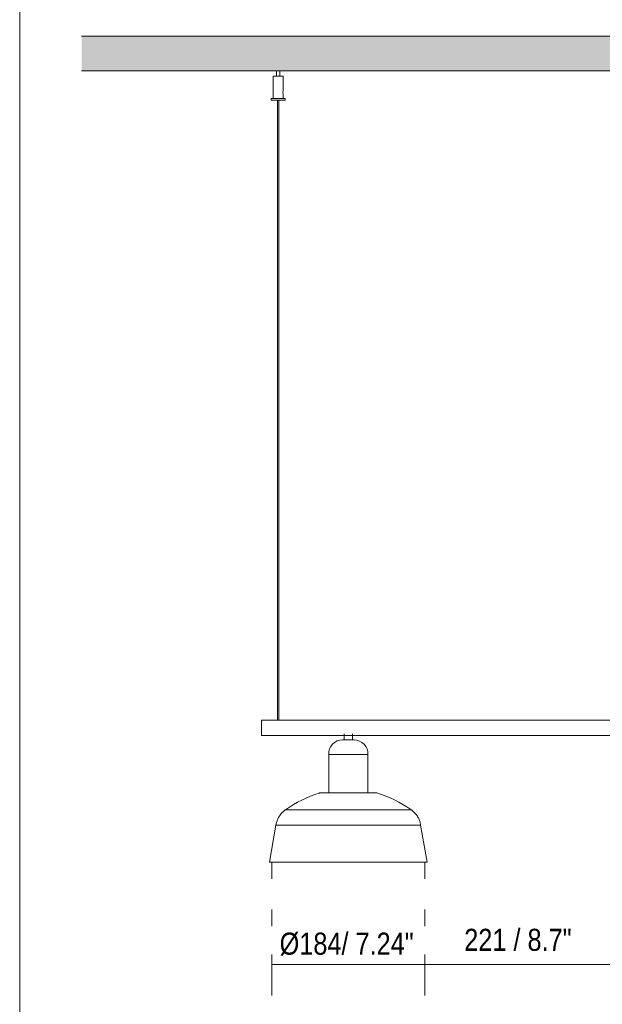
# Model space of a CAD drawing. Header units: millimetres. Extents: x 0 to 8.3, y 0 to 11.7.
# Tile 3 of 5: x 0 to 2.2, y 5.3 to 9.1. Entities that reach past the tile are written whole.
import ezdxf

# ---------------------------------------------------------------- set-up
doc = ezdxf.new("R2010")
doc.units = ezdxf.units.MM
for name, color, linetype, true_color in [('PDF_Geometría', 7, 'Continuous', 0xc0c0c0), ('PDF_Rellenos sólidos', 7, 'Continuous', 0xe8e8e8), ('PDF_Texto', 7, 'Continuous', 0x5b5b5b)]:
    doc.layers.add(name, color=color, linetype=linetype, true_color=true_color)
doc.styles.add('PDF Arial Narrow', font='ARIALN.TTF')

msp = doc.modelspace()

# ---------------------------------------------------------------- hatches: boundary and pattern name
at = {"layer": 'PDF_Rellenos sólidos', "transparency": 33554559}
msp.add_hatch(color=256, dxfattribs=at).paths.add_polyline_path([(4.3164, 8.9063), (6.17, 8.9063), (6.17, 9.0392), (0.2383, 9.0392), (0.2383, 8.9063), (4.2237, 8.9063)])

# ---------------------------------------------------------------- linework, layer by layer
at = {"layer": 'PDF_Geometría', "color": 7, "lineweight": 18}
msp.add_lwpolyline([(0.0016, 11.6917), (0.0016, 0), (8.2684, 0), (8.2684, 11.6917)], close=True, dxfattribs=at)
at = {"layer": 'PDF_Geometría', "color": 7, "lineweight": 9}
for points in [[(0.2383, 9.0392), (6.17, 9.0392), (0.2383, 9.0392)], [(4.8989, 8.9063), (6.17, 8.9063), (0.2383, 8.9063), (0.9849, 8.9063)], [(0.998, 8.9063), (4.1407, 8.9063)]]:
    msp.add_lwpolyline(points, dxfattribs=at)
at = {"layer": 'PDF_Geometría', "color": 7, "lineweight": 20}
for points in [[(0.998, 8.8867), (0.998, 8.9063), (0.9961, 8.9063), (0.9915, 8.9063), (0.9868, 8.9063), (0.9849, 8.9063), (0.9849, 8.8867), (0.9868, 8.8867), (0.9915, 8.8867), (0.9961, 8.8867)], [(0.9275, 6.3901), (0.9275, 6.3977), (0.9275, 6.4049), (0.9275, 6.411), (0.9275, 6.4157), (0.9275, 6.4186), (0.9275, 6.4196), (0.9275, 6.4186), (0.9275, 6.4157), (0.9275, 6.411), (0.9275, 6.4049), (0.9275, 6.3977), (0.9275, 6.3901), (0.9275, 6.3825), (0.9275, 6.3753), (0.9275, 6.3692), (0.9275, 6.3645), (0.9275, 6.3616), (0.9275, 6.3606), (0.9275, 6.3616), (0.9275, 6.3645), (0.9275, 6.3692), (0.9275, 6.3753), (0.9275, 6.3825)], [(1.1973, 6.1415), (1.1951, 6.1415), (1.1921, 6.1415), (1.1951, 6.1415)], [(1.26, 5.8758), (1.2951, 5.8758), (1.3296, 5.8758), (1.3633, 5.8758), (1.3955, 5.8758), (1.4259, 5.8758), (1.4541, 5.8758), (1.4796, 5.8758), (1.5021, 5.8758), (1.5214, 5.8758), (1.5372, 5.8758), (1.5492, 5.8758), (1.5573, 5.8758), (1.5614, 5.8758), (1.5619, 5.8758), (1.5614, 5.8758), (1.5573, 5.8758), (1.5492, 5.8758), (1.5372, 5.8758), (1.5214, 5.8758), (1.5021, 5.8758), (1.4796, 5.8758), (1.4541, 5.8758), (1.4259, 5.8758), (1.3955, 5.8758), (1.3633, 5.8758), (1.3296, 5.8758), (1.2951, 5.8758), (1.26, 5.8758), (1.225, 5.8758), (1.1904, 5.8758), (1.1568, 5.8758), (1.1246, 5.8758), (1.0942, 5.8758), (1.066, 5.8758), (1.0405, 5.8758), (1.0179, 5.8758), (0.9987, 5.8758), (0.9829, 5.8758), (0.9709, 5.8758), (0.9628, 5.8758), (0.9587, 5.8758), (0.9582, 5.8758), (0.9587, 5.8758), (0.9628, 5.8758), (0.9709, 5.8758), (0.9829, 5.8758), (0.9987, 5.8758), (1.0179, 5.8758), (1.0405, 5.8758), (1.066, 5.8758), (1.0942, 5.8758), (1.1246, 5.8758), (1.1568, 5.8758), (1.1904, 5.8758), (1.225, 5.8758), (1.26, 5.8758), (1.2931, 5.8758), (1.3258, 5.8758), (1.3576, 5.8758), (1.388, 5.8758), (1.4167, 5.8758), (1.4432, 5.8758), (1.4167, 5.8758), (1.388, 5.8758), (1.3576, 5.8758), (1.3258, 5.8758), (1.2931, 5.8758), (1.26, 5.8758), (1.2269, 5.8758), (1.1943, 5.8758), (1.1625, 5.8758), (1.1321, 5.8758), (1.1033, 5.8758), (1.0767, 5.8758), (1.0526, 5.8758), (1.0313, 5.8758), (1.0131, 5.8758), (0.9982, 5.8758), (0.9869, 5.8758), (0.9798, 5.8758), (0.9869, 5.8758), (0.9982, 5.8758), (1.0131, 5.8758), (1.0313, 5.8758), (1.0526, 5.8758), (1.0767, 5.8758), (1.1033, 5.8758), (1.1321, 5.8758), (1.1625, 5.8758), (1.1943, 5.8758), (1.2269, 5.8758)], [(1.4433, 5.8758), (1.4675, 5.8758), (1.4888, 5.8758), (1.507, 5.8758), (1.5219, 5.8758), (1.5332, 5.8758), (1.5409, 5.8758), (1.5447, 5.8758), (1.5409, 5.8758), (1.5332, 5.8758), (1.5219, 5.8758), (1.507, 5.8758), (1.4888, 5.8758), (1.4675, 5.8758)]]:
    msp.add_lwpolyline(points, close=True, dxfattribs=at)
for points in [[(1.52, 8.9063), (1.6185, 8.9063)], [(0.9718, 8.8867), (0.9718, 8.8014)], [(0.9849, 8.8867), (0.9816, 8.8867), (0.9744, 8.8867), (0.9718, 8.8867), (0.9744, 8.8867), (0.9816, 8.8867), (0.9915, 8.8867), (1.0013, 8.8867), (1.0085, 8.8867), (1.0111, 8.8867), (1.0085, 8.8867), (1.0013, 8.8867), (0.998, 8.8867)], [(1.0111, 8.8315), (1.0111, 8.8867)], [(1.0111, 8.8166), (1.0108, 8.8175), (1.0103, 8.8192), (1.0098, 8.8214), (1.0096, 8.824), (1.0098, 8.8266), (1.0103, 8.8289), (1.0108, 8.8305), (1.0111, 8.8314), (1.0111, 8.8315), (1.0111, 8.8314), (1.0108, 8.8305), (1.0103, 8.8289)], [(1.0103, 8.8289), (1.0098, 8.8266)], [(0.9652, 8.8014), (0.9652, 8.7948)], [(0.9687, 8.8014), (0.9656, 8.8014), (0.9652, 8.8014), (0.9656, 8.8014), (0.9687, 8.8014), (0.9746, 8.8014), (0.9825, 8.8014), (0.9915, 8.8014), (1.0004, 8.8014), (1.0083, 8.8014), (1.0142, 8.8014), (1.0173, 8.8014), (1.0177, 8.8014), (1.0173, 8.8014), (1.0142, 8.8014)], [(0.9825, 8.7948), (0.9746, 8.7948), (0.9687, 8.7948), (0.9656, 8.7948), (0.9652, 8.7948), (0.9656, 8.7948), (0.9687, 8.7948), (0.9746, 8.7948), (0.9825, 8.7948), (0.9915, 8.7948), (0.9934, 8.7948), (0.9951, 8.7948), (0.9967, 8.7948), (0.9978, 8.7948), (0.9967, 8.7948), (0.9951, 8.7948)], [(0.9878, 8.7948), (0.9862, 8.7948), (0.9851, 8.7948), (0.9862, 8.7948), (0.9878, 8.7948), (0.9895, 8.7948), (0.9915, 8.7948), (1.0004, 8.7948), (1.0083, 8.7948), (1.0142, 8.7948), (1.0173, 8.7948), (1.0177, 8.7948), (1.0173, 8.7948), (1.0142, 8.7948), (1.0083, 8.7948), (1.0004, 8.7948)], [(0.9888, 8.7948), (0.9888, 6.4197), (0.9889, 6.4197), (0.9892, 6.4197), (0.9896, 6.4197), (0.9901, 6.4197), (0.9908, 6.4197), (0.9915, 6.4197), (0.9921, 6.4197), (0.9928, 6.4197), (0.9933, 6.4197), (0.9937, 6.4197), (0.994, 6.4197), (0.9941, 6.4197), (0.9941, 8.7948)], [(1.003, 8.8014), (1.0085, 8.8014)], [(1.0098, 8.8265), (1.0096, 8.824), (1.0098, 8.8214)], [(1.0098, 8.8214), (1.0103, 8.8192)], [(1.0103, 8.8192), (1.0108, 8.8175), (1.0111, 8.8166)], [(1.0111, 8.8014), (1.0111, 8.8165)], [(1.0177, 8.7948), (1.0177, 8.8014)], [(4.2113, 6.4196), (0.9275, 6.4196)], [(0.9275, 6.3606), (4.2113, 6.3606)], [(1.2436, 6.3667), (1.2436, 6.3438)], [(1.2764, 6.3438), (1.2764, 6.3667)], [(1.1857, 6.288), (1.1853, 6.288), (1.1857, 6.288), (1.189, 6.288), (1.1953, 6.288), (1.2045, 6.288), (1.2161, 6.288), (1.2297, 6.288), (1.2445, 6.288), (1.26, 6.288), (1.2756, 6.288), (1.2904, 6.288), (1.3039, 6.288), (1.3156, 6.288), (1.3247, 6.288), (1.3311, 6.288), (1.3343, 6.288), (1.3347, 6.288), (1.3343, 6.288)], [(0.9582, 5.8758), (0.983, 6.0168), (0.9835, 6.0203), (0.9842, 6.0237), (0.9851, 6.0271), (0.986, 6.0305), (0.9871, 6.0338), (0.9884, 6.0371), (0.9898, 6.0403), (0.9912, 6.0435), (0.9929, 6.0466), (0.9946, 6.0497), (0.9965, 6.0526), (0.9985, 6.0555), (1.0006, 6.0583), (1.0028, 6.0611), (1.0051, 6.0637), (1.0075, 6.0663), (1.01, 6.0687), (1.0126, 6.0711), (1.0153, 6.0733), (1.0181, 6.0754), (1.0193, 6.0763), (1.0343, 6.0865), (1.0497, 6.096), (1.0655, 6.105), (1.0816, 6.1133), (1.098, 6.121), (1.1148, 6.128), (1.1318, 6.1343), (1.149, 6.14), (1.1503, 6.1404), (1.1513, 6.1407), (1.1523, 6.1409), (1.1533, 6.1411), (1.1543, 6.1413), (1.1554, 6.1414), (1.1564, 6.1415), (1.1574, 6.1415), (1.158, 6.1415)], [(1.3681, 6.1404), (1.3698, 6.1404), (1.3681, 6.1404), (1.3631, 6.1404), (1.3551, 6.1404), (1.3441, 6.1404), (1.3306, 6.1404), (1.3149, 6.1404), (1.2976, 6.1404), (1.2791, 6.1404), (1.26, 6.1404), (1.241, 6.1404), (1.2225, 6.1404), (1.2052, 6.1404), (1.1895, 6.1404), (1.176, 6.1404), (1.165, 6.1404), (1.1569, 6.1404), (1.152, 6.1404), (1.1503, 6.1404), (1.152, 6.1404)], [(1.328, 6.1415), (1.3304, 6.1415), (1.3333, 6.1415), (1.3361, 6.1415), (1.3387, 6.1415), (1.3413, 6.1415), (1.3437, 6.1415), (1.3459, 6.1415), (1.3481, 6.1415), (1.3501, 6.1415), (1.3519, 6.1415), (1.3536, 6.1415), (1.3552, 6.1415), (1.3566, 6.1415), (1.3578, 6.1415), (1.3589, 6.1415), (1.3599, 6.1415), (1.3606, 6.1415), (1.3613, 6.1415), (1.3617, 6.1415), (1.362, 6.1415), (1.3621, 6.1415), (1.3621, 6.1415), (1.362, 6.1415), (1.3618, 6.1415), (1.3614, 6.1415), (1.3608, 6.1415), (1.3601, 6.1415), (1.3592, 6.1415), (1.3582, 6.1415), (1.3569, 6.1415), (1.3556, 6.1415), (1.3541, 6.1415), (1.3524, 6.1415), (1.3506, 6.1415), (1.3486, 6.1415), (1.3465, 6.1415), (1.3443, 6.1415), (1.3419, 6.1415), (1.3394, 6.1415), (1.3368, 6.1415), (1.334, 6.1415), (1.3312, 6.1415), (1.3282, 6.1415), (1.3251, 6.1415), (1.3219, 6.1415), (1.3186, 6.1415), (1.3152, 6.1415), (1.3117, 6.1415), (1.3082, 6.1415), (1.3045, 6.1415), (1.3008, 6.1415), (1.297, 6.1415), (1.2932, 6.1415), (1.2893, 6.1415), (1.2854, 6.1415), (1.2814, 6.1415), (1.2774, 6.1415), (1.2734, 6.1415), (1.2693, 6.1415), (1.2652, 6.1415), (1.2611, 6.1415), (1.26, 6.1415), (1.256, 6.1415), (1.2519, 6.1415), (1.2478, 6.1415), (1.2438, 6.1415), (1.2398, 6.1415), (1.2358, 6.1415), (1.2318, 6.1415), (1.2279, 6.1415), (1.2241, 6.1415), (1.2203, 6.1415), (1.2166, 6.1415), (1.2129, 6.1415), (1.2093, 6.1415), (1.2058, 6.1415), (1.2024, 6.1415), (1.1991, 6.1415), (1.1958, 6.1415), (1.1927, 6.1415), (1.1897, 6.1415), (1.1868, 6.1415), (1.184, 6.1415), (1.1814, 6.1415), (1.1788, 6.1415), (1.1764, 6.1415), (1.1741, 6.1415), (1.172, 6.1415), (1.17, 6.1415), (1.1682, 6.1415), (1.1664, 6.1415), (1.1649, 6.1415), (1.1635, 6.1415), (1.1622, 6.1415), (1.1611, 6.1415), (1.1602, 6.1415), (1.1594, 6.1415), (1.1588, 6.1415), (1.1584, 6.1415), (1.1581, 6.1415), (1.158, 6.1415), (1.158, 6.1415), (1.158, 6.1415), (1.1583, 6.1415), (1.1587, 6.1415), (1.1593, 6.1415), (1.16, 6.1415), (1.1609, 6.1415), (1.1619, 6.1415), (1.1631, 6.1415), (1.1645, 6.1415), (1.166, 6.1415), (1.1677, 6.1415), (1.1695, 6.1415), (1.1714, 6.1415), (1.1735, 6.1415), (1.1758, 6.1415), (1.1782, 6.1415), (1.1807, 6.1415), (1.1833, 6.1415), (1.186, 6.1415), (1.1883, 6.1415), (1.1857, 6.1415), (1.1853, 6.1415), (1.1857, 6.1415), (1.189, 6.1415), (1.1953, 6.1415), (1.1973, 6.1415)], [(1.1889, 6.1415), (1.1919, 6.1415)], [(1.1921, 6.1415), (1.189, 6.1415)], [(1.195, 6.1415), (1.1977, 6.1415)], [(1.3039, 6.1415), (1.3042, 6.1415)], [(1.3224, 6.1415), (1.3242, 6.1415), (1.3258, 6.1415)], [(1.3621, 6.1415), (1.3632, 6.1415), (1.3642, 6.1415), (1.3652, 6.1413), (1.3662, 6.1412), (1.3673, 6.141), (1.3683, 6.1408), (1.3693, 6.1405), (1.3698, 6.1404), (1.387, 6.1348), (1.404, 6.1285), (1.4208, 6.1215), (1.4372, 6.1139), (1.4534, 6.1057), (1.4692, 6.0967), (1.4846, 6.0872), (1.4996, 6.0771), (1.5008, 6.0763), (1.5036, 6.0742), (1.5063, 6.072), (1.509, 6.0697), (1.5115, 6.0673), (1.514, 6.0648), (1.5164, 6.0622), (1.5186, 6.0595), (1.5208, 6.0567), (1.5228, 6.0539), (1.5247, 6.0509), (1.5265, 6.0479), (1.5282, 6.0448), (1.5297, 6.0417), (1.5311, 6.0384), (1.5324, 6.0352), (1.5336, 6.0319), (1.5346, 6.0285), (1.5355, 6.0251), (1.5363, 6.0217), (1.5369, 6.0182), (1.5371, 6.0168), (1.5619, 5.8758)], [(1.0193, 6.0763), (1.0214, 6.0763), (1.0275, 6.0763), (1.0376, 6.0763), (1.0516, 6.0763), (1.0691, 6.0763), (1.0898, 6.0763), (1.1135, 6.0763), (1.1397, 6.0763), (1.1679, 6.0763), (1.1977, 6.0763), (1.2286, 6.0763), (1.26, 6.0763), (1.2915, 6.0763), (1.3223, 6.0763), (1.3522, 6.0763), (1.3804, 6.0763), (1.4066, 6.0763), (1.4303, 6.0763), (1.451, 6.0763), (1.4685, 6.0763), (1.4824, 6.0763), (1.4926, 6.0763), (1.4987, 6.0763), (1.5008, 6.0763)], [(0.9834, 6.0168), (0.983, 6.0168), (0.9834, 6.0168), (0.9872, 6.0168), (0.9946, 6.0168), (1.0056, 6.0168), (1.0201, 6.0168), (1.0378, 6.0168), (1.0585, 6.0168), (1.0819, 6.0168), (1.1078, 6.0168), (1.1357, 6.0168), (1.1653, 6.0168), (1.1961, 6.0168), (1.2279, 6.0168), (1.26, 6.0168), (1.2922, 6.0168), (1.3239, 6.0168), (1.3548, 6.0168), (1.3844, 6.0168), (1.4123, 6.0168), (1.4381, 6.0168), (1.4616, 6.0168), (1.4823, 6.0168), (1.5, 6.0168), (1.5144, 6.0168), (1.5255, 6.0168), (1.5329, 6.0168), (1.5366, 6.0168), (1.5371, 6.0168), (1.5366, 6.0168)], [(0.9792, 5.8758), (0.9754, 5.8758), (0.9792, 5.8758)]]:
    msp.add_lwpolyline(points, dxfattribs=at)
for points in [[(1.1853, 6.1415), (1.1853, 6.288, -0.431625), (1.2379, 6.3438), (1.2379, 6.3438), (1.238, 6.3438), (1.2381, 6.3438), (1.2382, 6.3438), (1.2383, 6.3438), (1.2385, 6.3438), (1.2388, 6.3438), (1.239, 6.3438), (1.2393, 6.3438), (1.2397, 6.3438), (1.24, 6.3438), (1.2404, 6.3438), (1.2408, 6.3438), (1.2413, 6.3438), (1.2418, 6.3438), (1.2423, 6.3438), (1.2428, 6.3438), (1.2434, 6.3438), (1.244, 6.3438), (1.2446, 6.3438), (1.2453, 6.3438), (1.2459, 6.3438), (1.2466, 6.3438), (1.2473, 6.3438), (1.2481, 6.3438), (1.2488, 6.3438), (1.2496, 6.3438), (1.2504, 6.3438), (1.2512, 6.3438), (1.252, 6.3438), (1.2529, 6.3438), (1.2537, 6.3438), (1.2545, 6.3438), (1.2554, 6.3438), (1.2563, 6.3438), (1.2572, 6.3438), (1.258, 6.3438), (1.2589, 6.3438), (1.2598, 6.3438), (1.26, 6.3438), (1.2592, 6.3438), (1.2583, 6.3438), (1.2574, 6.3438), (1.2565, 6.3438), (1.2556, 6.3438), (1.2548, 6.3438), (1.2539, 6.3438), (1.2531, 6.3438), (1.2522, 6.3438), (1.2514, 6.3438), (1.2506, 6.3438), (1.2498, 6.3438), (1.249, 6.3438), (1.2483, 6.3438), (1.2475, 6.3438), (1.2468, 6.3438), (1.2461, 6.3438), (1.2454, 6.3438), (1.2448, 6.3438), (1.2442, 6.3438), (1.2436, 6.3438), (1.243, 6.3438), (1.2424, 6.3438), (1.2419, 6.3438), (1.2414, 6.3438), (1.241, 6.3438), (1.2405, 6.3438), (1.2401, 6.3438), (1.2397, 6.3438), (1.2394, 6.3438), (1.2391, 6.3438), (1.2388, 6.3438), (1.2386, 6.3438), (1.2384, 6.3438), (1.2382, 6.3438), (1.2381, 6.3438), (1.238, 6.3438), (1.2379, 6.3438), (1.2379, 6.3438)], [(1.2822, 6.3438), (1.2822, 6.3438), (1.2821, 6.3438), (1.282, 6.3438), (1.2819, 6.3438), (1.2817, 6.3438), (1.2815, 6.3438), (1.2813, 6.3438), (1.2811, 6.3438), (1.2808, 6.3438), (1.2804, 6.3438), (1.2801, 6.3438), (1.2797, 6.3438), (1.2792, 6.3438), (1.2788, 6.3438), (1.2783, 6.3438), (1.2778, 6.3438), (1.2773, 6.3438), (1.2767, 6.3438), (1.2761, 6.3438), (1.2755, 6.3438), (1.2748, 6.3438), (1.2741, 6.3438), (1.2734, 6.3438), (1.2727, 6.3438), (1.272, 6.3438), (1.2712, 6.3438), (1.2705, 6.3438), (1.2697, 6.3438), (1.2689, 6.3438), (1.2681, 6.3438), (1.2672, 6.3438), (1.2664, 6.3438), (1.2655, 6.3438), (1.2647, 6.3438), (1.2638, 6.3438), (1.2629, 6.3438), (1.262, 6.3438), (1.2612, 6.3438), (1.2603, 6.3438), (1.26, 6.3438), (1.2609, 6.3438), (1.2618, 6.3438), (1.2627, 6.3438), (1.2636, 6.3438), (1.2644, 6.3438), (1.2653, 6.3438), (1.2662, 6.3438), (1.267, 6.3438), (1.2678, 6.3438), (1.2687, 6.3438), (1.2695, 6.3438), (1.2703, 6.3438), (1.271, 6.3438), (1.2718, 6.3438), (1.2725, 6.3438), (1.2733, 6.3438), (1.274, 6.3438), (1.2746, 6.3438), (1.2753, 6.3438), (1.2759, 6.3438), (1.2765, 6.3438), (1.2771, 6.3438), (1.2777, 6.3438), (1.2782, 6.3438), (1.2787, 6.3438), (1.2791, 6.3438), (1.2796, 6.3438), (1.28, 6.3438), (1.2803, 6.3438), (1.2807, 6.3438), (1.281, 6.3438), (1.2812, 6.3438), (1.2815, 6.3438), (1.2817, 6.3438), (1.2819, 6.3438), (1.282, 6.3438), (1.2821, 6.3438), (1.2821, 6.3438), (1.2822, 6.3438, -0.431628), (1.3347, 6.288), (1.3347, 6.1415)]]:
    msp.add_lwpolyline(points, format="xyb", dxfattribs=at)
at = {"layer": 'PDF_Geometría', "color": 254, "lineweight": 9, "true_color": 0xd2d2d2}
for points in [[(0.9673, 5.8758), (0.9673, 5.8119)], [(1.5528, 5.8758), (1.5528, 5.8119)], [(0.9673, 5.6938), (0.9673, 5.6298)], [(1.5528, 5.6938), (1.5528, 5.6298)]]:
    msp.add_lwpolyline(points, dxfattribs=at)
at = {"layer": 'PDF_Geometría', "color": 251, "lineweight": 9, "true_color": 0x5b5b5b}
for points in [[(0.9673, 5.4828), (0.9673, 5.5221)], [(4.179, 5.3647), (4.179, 5.4828), (3.5876, 5.4828), (3.5876, 5.5221), (3.5876, 5.4828), (3.5876, 5.3647), (3.5876, 5.4828), (2.8629, 5.4828), (2.8629, 5.3647), (2.8629, 5.4828), (2.2774, 5.4828), (2.2774, 5.3647), (2.2774, 5.4828), (1.5528, 5.4828), (1.5528, 5.3647), (1.5528, 5.4828), (0.9673, 5.4828), (0.9673, 5.3647)]]:
    msp.add_lwpolyline(points, dxfattribs=at)
msp.add_lwpolyline([(1.5528, 5.5221), (1.5528, 5.4828)], close=True, dxfattribs=at)

# ---------------------------------------------------------------- texts
at = {"layer": 'PDF_Texto', "attachment_point": 4, "style": 'PDF Arial Narrow'}
for s, insert, char_height in [('Ø184/ 7.24"', (0.997, 5.5615), 0.084498), ('221 / 8.7"', (1.7041, 5.5772), 0.0845)]:
    msp.add_mtext(s, dxfattribs=dict(at, insert=insert, char_height=char_height))

doc.saveas('drawing.dxf')
